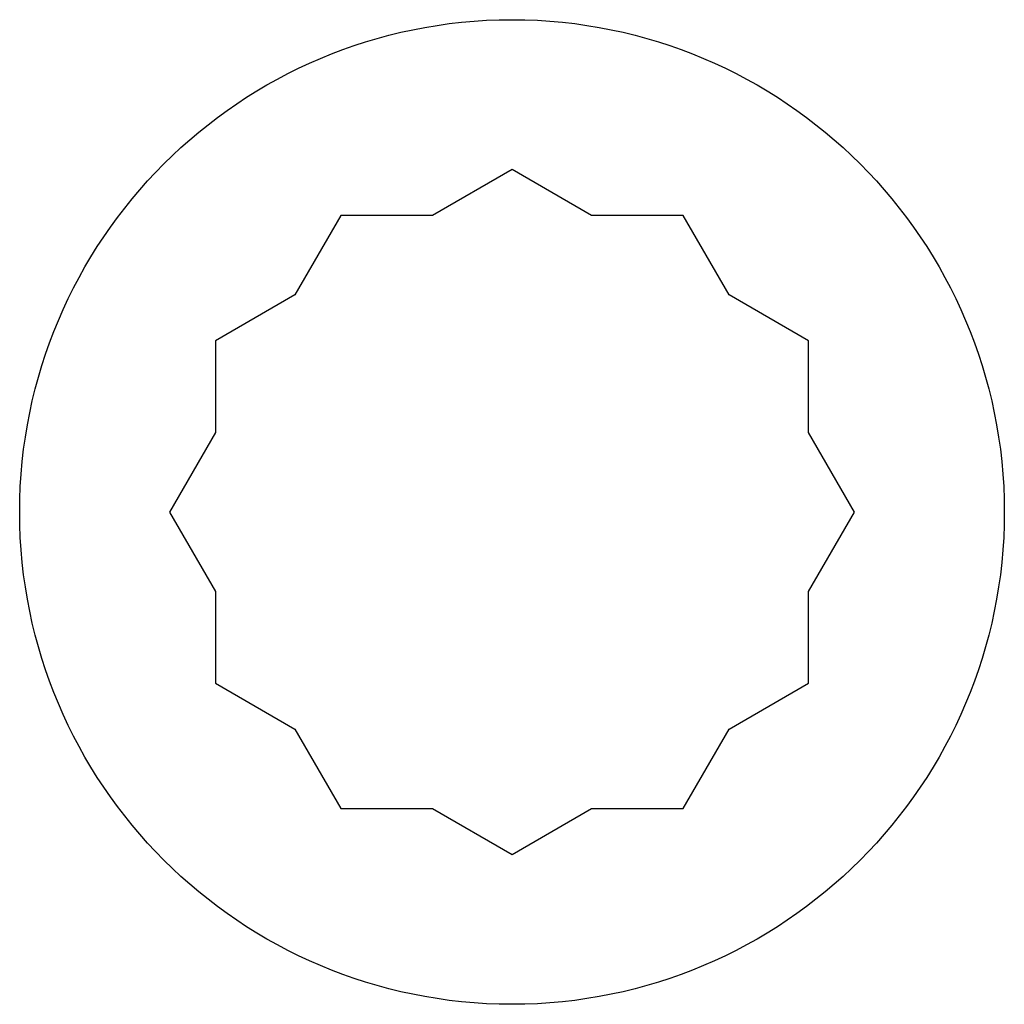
# Model space of a CAD drawing. Header units: millimetres. Extents: x -22.5 to 22.5, y -22.5 to 22.5.
import ezdxf

# ---------------------------------------------------------------- set-up
doc = ezdxf.new("R2010")
doc.units = ezdxf.units.MM

msp = doc.modelspace()

# ---------------------------------------------------------------- linework, layer by layer
at = {"color": 7, "linetype": 'Continuous'}
for p, q in [((0, 15.646), (-3.631, 13.55)), ((3.631, 13.55), (0, 15.646)), ((-7.823, 13.55), (-9.919, 9.919)), ((-3.631, 13.55), (-7.823, 13.55)), ((7.823, 13.55), (3.631, 13.55)), ((9.919, 9.919), (7.823, 13.55)), ((-9.919, 9.919), (-13.55, 7.823)), ((13.55, 7.823), (9.919, 9.919)), ((-13.55, 7.823), (-13.55, 3.631)), ((13.55, 3.631), (13.55, 7.823)), ((-13.55, 3.631), (-15.646, 0)), ((15.646, 0), (13.55, 3.631)), ((-15.646, 0), (-13.55, -3.631)), ((13.55, -3.631), (15.646, 0)), ((-13.55, -3.631), (-13.55, -7.823)), ((13.55, -7.823), (13.55, -3.631)), ((-13.55, -7.823), (-9.919, -9.919)), ((9.919, -9.919), (13.55, -7.823)), ((-9.919, -9.919), (-7.823, -13.55)), ((7.823, -13.55), (9.919, -9.919)), ((-7.823, -13.55), (-3.631, -13.55)), ((-3.631, -13.55), (0, -15.646)), ((0, -15.646), (3.631, -13.55)), ((3.631, -13.55), (7.823, -13.55))]:
    msp.add_line(p, q, dxfattribs=at)
msp.add_circle((0, 0), 22.5, dxfattribs=at)

doc.saveas('drawing.dxf')
